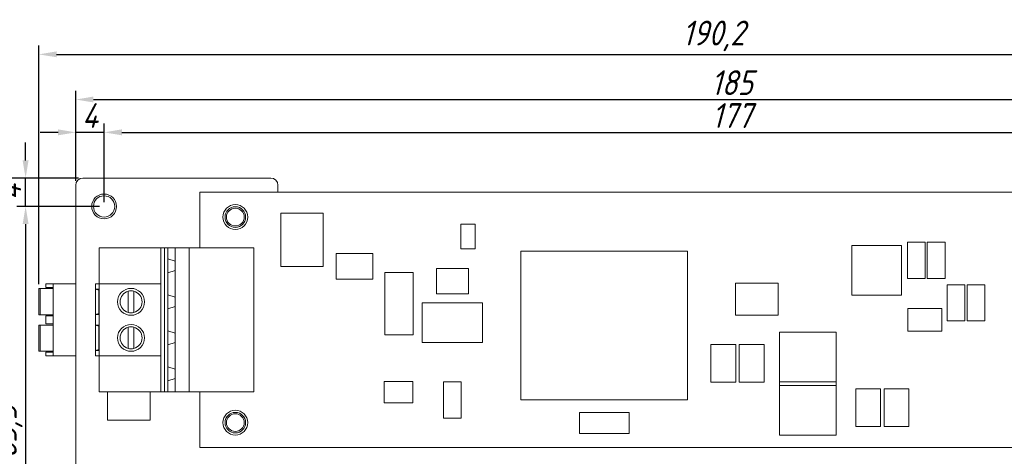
# Model space of a CAD drawing. Header units: millimetres. Extents: x -627 to -39, y 19 to 517.
# Tile 12 of 46: x -515 to -376, y 238 to 300. Entities that reach past the tile are written whole.
import ezdxf

# ---------------------------------------------------------------- set-up
doc = ezdxf.new("R2010")
doc.units = ezdxf.units.MM
doc.layers.get('0').update_dxf_attribs({"lineweight": 20})
doc.layers.add('DIM', color=3, linetype='Continuous', lineweight=20)
doc.styles.get("Standard").update_dxf_attribs({"font": 'gbeitc.shx', "height": 3.5})
doc.dimstyles.new('ISO-25', dxfattribs={"dimtxt": 2.5, "dimasz": 2.5, "dimexe": 1.25, "dimexo": 0.625, "dimtad": 1, "dimtxsty": 'Standard', "dimcen": 2.5, "dimadec": 0, "dimazin": 0, "dimtfac": 1, "dimtmove": 0, "dimatfit": 3, "dimfxl": 0, "dimarcsym": 0})

# ---------------------------------------------------------------- blocks, each defined once
blk = doc.blocks.new('*D81')
at = {"layer": 'Defpoints', "color": 0}
for p in [(-325.82, 284.02), (-502.82, 273.57), (-325.82, 273.57)]:
    blk.add_point(p, dxfattribs=at)
at = {"layer": 'DIM', "color": 0, "lineweight": -2}
for p, q in [((-502.82, 274.19), (-502.82, 285.27)), ((-325.82, 274.19), (-325.82, 285.27)), ((-500.32, 284.02), (-328.32, 284.02))]:
    blk.add_line(p, q, dxfattribs=at)
at = {"layer": 'DIM', "color": 0}
for points in [[(-500.32, 284.44), (-500.32, 283.6), (-502.82, 284.02)], [(-328.32, 284.44), (-328.32, 283.6), (-325.82, 284.02)]]:
    blk.add_solid(points, dxfattribs=at)
at = {"layer": 'DIM', "color": 0, "insert": (-414.32, 286.39), "char_height": 3.5, "attachment_point": 5}
blk.add_mtext('177', dxfattribs=at)
blk = doc.blocks.new('*D82')
at = {"layer": 'Defpoints', "color": 0}
for p in [(-506.82, 284.02), (-506.82, 276.57), (-502.82, 273.57)]:
    blk.add_point(p, dxfattribs=at)
at = {"layer": 'DIM', "color": 0, "lineweight": -2}
for p, q in [((-506.82, 277.19), (-506.82, 285.27)), ((-502.82, 274.19), (-502.82, 285.27)), ((-509.32, 284.02), (-511.82, 284.02)), ((-502.82, 284.02), (-506.82, 284.02)), ((-500.32, 284.02), (-497.82, 284.02))]:
    blk.add_line(p, q, dxfattribs=at)
at = {"layer": 'DIM', "color": 0}
for points in [[(-509.32, 284.44), (-509.32, 283.6), (-506.82, 284.02)], [(-500.32, 284.44), (-500.32, 283.6), (-502.82, 284.02)]]:
    blk.add_solid(points, dxfattribs=at)
at = {"layer": 'DIM', "color": 0, "insert": (-504.82, 286.39), "char_height": 3.5, "attachment_point": 5}
blk.add_mtext('4', dxfattribs=at)
blk = doc.blocks.new('*D84')
at = {"layer": 'Defpoints', "color": 0}
for p in [(-321.82, 288.65), (-506.82, 276.57), (-321.82, 276.57)]:
    blk.add_point(p, dxfattribs=at)
at = {"layer": 'DIM', "color": 0, "lineweight": -2}
for p, q in [((-506.82, 277.19), (-506.82, 289.9)), ((-321.82, 277.19), (-321.82, 289.9)), ((-504.32, 288.65), (-324.32, 288.65))]:
    blk.add_line(p, q, dxfattribs=at)
at = {"layer": 'DIM', "color": 0}
for points in [[(-504.32, 289.07), (-504.32, 288.24), (-506.82, 288.65)], [(-324.32, 289.07), (-324.32, 288.24), (-321.82, 288.65)]]:
    blk.add_solid(points, dxfattribs=at)
at = {"layer": 'DIM', "color": 0, "insert": (-414.32, 291.03), "char_height": 3.5, "attachment_point": 5}
blk.add_mtext('185', dxfattribs=at)
blk = doc.blocks.new('*D85')
at = {"layer": 'Defpoints', "color": 0}
for p in [(-513.89, 277.57), (-505.82, 277.57), (-502.82, 273.57)]:
    blk.add_point(p, dxfattribs=at)
at = {"layer": 'DIM', "color": 0, "lineweight": -2}
for p, q in [((-513.89, 280.07), (-513.89, 282.57)), ((-506.45, 277.57), (-515.14, 277.57)), ((-513.89, 273.57), (-513.89, 277.57)), ((-503.45, 273.57), (-515.14, 273.57)), ((-513.89, 271.07), (-513.89, 268.57))]:
    blk.add_line(p, q, dxfattribs=at)
at = {"layer": 'DIM', "color": 0}
for points in [[(-514.31, 280.07), (-513.47, 280.07), (-513.89, 277.57)], [(-514.31, 271.07), (-513.47, 271.07), (-513.89, 273.57)]]:
    blk.add_solid(points, dxfattribs=at)
at = {"layer": 'DIM', "color": 0, "insert": (-516.26, 275.57), "char_height": 3.5, "attachment_point": 5, "rotation": 90}
blk.add_mtext('4', dxfattribs=at)
blk = doc.blocks.new('*D86')
at = {"layer": 'Defpoints', "color": 0}
for p in [(-502.82, 273.57), (-513.89, 210.07), (-502.82, 210.07)]:
    blk.add_point(p, dxfattribs=at)
at = {"layer": 'DIM', "color": 0, "lineweight": -2}
for p, q in [((-503.45, 273.57), (-515.14, 273.57)), ((-513.89, 271.07), (-513.89, 212.57)), ((-503.45, 210.07), (-515.14, 210.07))]:
    blk.add_line(p, q, dxfattribs=at)
at = {"layer": 'DIM', "color": 0}
for points in [[(-514.31, 271.07), (-513.47, 271.07), (-513.89, 273.57)], [(-514.31, 212.57), (-513.47, 212.57), (-513.89, 210.07)]]:
    blk.add_solid(points, dxfattribs=at)
at = {"layer": 'DIM', "color": 0, "insert": (-516.48, 241.82), "char_height": 3.5, "attachment_point": 5, "rotation": 90}
blk.add_mtext('63,5', dxfattribs=at)
blk = doc.blocks.new('*D89')
at = {"layer": 'Defpoints', "color": 0}
for p in [(-520.54, 277.57), (-505.82, 277.57), (-505.82, 142.57)]:
    blk.add_point(p, dxfattribs=at)
at = {"layer": 'DIM', "color": 0, "lineweight": -2}
for p, q in [((-506.45, 277.57), (-521.79, 277.57)), ((-520.54, 145.07), (-520.54, 275.07)), ((-506.45, 142.57), (-521.79, 142.57))]:
    blk.add_line(p, q, dxfattribs=at)
at = {"layer": 'DIM', "color": 0}
for points in [[(-520.96, 275.07), (-520.12, 275.07), (-520.54, 277.57)], [(-520.96, 145.07), (-520.12, 145.07), (-520.54, 142.57)]]:
    blk.add_solid(points, dxfattribs=at)
at = {"layer": 'DIM', "color": 0, "insert": (-522.91, 210.07), "char_height": 3.5, "attachment_point": 5, "rotation": 90}
blk.add_mtext('135', dxfattribs=at)
blk = doc.blocks.new('*D91')
at = {"layer": 'Defpoints', "color": 0}
for p in [(-321.82, 295.02), (-321.82, 276.57), (-512.02, 262)]:
    blk.add_point(p, dxfattribs=at)
at = {"layer": 'DIM', "color": 0, "lineweight": -2}
for p, q in [((-512.02, 262.62), (-512.02, 296.27)), ((-321.82, 277.19), (-321.82, 296.27)), ((-509.52, 295.02), (-324.32, 295.02))]:
    blk.add_line(p, q, dxfattribs=at)
at = {"layer": 'DIM', "color": 0}
for points in [[(-509.52, 295.44), (-509.52, 294.61), (-512.02, 295.02)], [(-324.32, 295.44), (-324.32, 294.61), (-321.82, 295.02)]]:
    blk.add_solid(points, dxfattribs=at)
at = {"layer": 'DIM', "color": 0, "insert": (-416.92, 297.62), "char_height": 3.5, "attachment_point": 5}
blk.add_mtext('190,2', dxfattribs=at)
blk = doc.blocks.new('*D92')
at = {"layer": 'Defpoints', "color": 0}
for p in [(-505.82, 277.57), (-530.4, 135.62), (-483.15, 135.62)]:
    blk.add_point(p, dxfattribs=at)
at = {"layer": 'DIM', "color": 0, "lineweight": -2}
for p, q in [((-506.45, 277.57), (-531.65, 277.57)), ((-530.4, 275.07), (-530.4, 138.12)), ((-483.78, 135.62), (-531.65, 135.62))]:
    blk.add_line(p, q, dxfattribs=at)
at = {"layer": 'DIM', "color": 0}
for points in [[(-530.82, 275.07), (-529.99, 275.07), (-530.4, 277.57)], [(-530.82, 138.12), (-529.99, 138.12), (-530.4, 135.62)]]:
    blk.add_solid(points, dxfattribs=at)
at = {"layer": 'DIM', "color": 0, "insert": (-533, 206.6), "char_height": 3.5, "attachment_point": 5, "rotation": 90}
blk.add_mtext('141,95', dxfattribs=at)

msp = doc.modelspace()

# ---------------------------------------------------------------- linework, layer by layer
at = {"color": 7, "linetype": 'Continuous', "lineweight": 15}
for p, q in [((-506.823, 276.569), (-506.823, 143.569)), ((-479.323, 277.569), (-505.823, 277.569)), ((-478.323, 275.569), (-478.323, 276.569)), ((-339.323, 275.569), (-489.323, 275.569)), ((-489.323, 275.569), (-489.323, 267.729)), ((-471.923, 272.609), (-477.923, 272.609)), ((-477.923, 272.609), (-477.923, 265.109)), ((-471.923, 265.109), (-471.923, 272.609)), ((-452.522, 271.07), (-452.522, 267.57)), ((-450.522, 271.07), (-452.522, 271.07)), ((-450.522, 267.57), (-450.522, 271.07)), ((-390.423, 268.069), (-397.423, 268.069)), ((-397.423, 268.069), (-397.423, 261.069)), ((-390.423, 261.069), (-390.423, 268.069)), ((-387.072, 268.52), (-389.575, 268.52)), ((-389.575, 268.52), (-389.575, 263.417)), ((-387.072, 263.417), (-387.072, 268.52)), ((-384.272, 268.52), (-386.775, 268.52)), ((-386.775, 268.52), (-386.775, 263.417)), ((-384.272, 263.417), (-384.272, 268.52)), ((-503.523, 267.729), (-503.523, 262.649)), ((-494.823, 267.729), (-503.523, 267.729)), ((-494.823, 267.729), (-494.823, 262.649)), ((-494.323, 267.729), (-494.823, 267.729)), ((-494.323, 267.729), (-494.323, 247.409)), ((-493.823, 267.729), (-494.323, 267.729)), ((-492.823, 267.729), (-493.823, 267.729)), ((-493.823, 266.189), (-493.823, 267.729)), ((-492.823, 265.839), (-492.823, 267.729)), ((-490.823, 267.729), (-492.823, 267.729)), ((-490.823, 247.409), (-490.823, 267.729)), ((-481.723, 267.729), (-490.823, 267.729)), ((-481.723, 267.729), (-481.723, 247.409)), ((-464.923, 266.909), (-470.123, 266.909)), ((-470.123, 266.909), (-470.123, 263.309)), ((-464.923, 263.309), (-464.923, 266.909)), ((-452.522, 267.57), (-450.522, 267.57)), ((-420.573, 267.269), (-444.073, 267.269)), ((-444.073, 267.269), (-444.073, 246.269)), ((-420.573, 246.269), (-420.573, 267.269)), ((-493.823, 266.189), (-492.823, 265.839)), ((-493.823, 266.189), (-493.823, 264.189)), ((-492.823, 264.539), (-492.823, 265.839)), ((-477.923, 265.109), (-471.923, 265.109)), ((-492.823, 264.539), (-493.823, 264.189)), ((-493.823, 261.109), (-493.823, 264.189)), ((-492.823, 260.759), (-492.823, 264.539)), ((-463.273, 264.259), (-463.273, 255.459)), ((-459.273, 264.259), (-463.273, 264.259)), ((-459.273, 255.459), (-459.273, 264.259)), ((-455.973, 264.819), (-455.973, 261.219)), ((-451.473, 264.819), (-455.973, 264.819)), ((-451.473, 261.219), (-451.473, 264.819)), ((-511.023, 262.149), (-511.023, 262.649)), ((-511.023, 262.649), (-510.023, 262.649)), ((-510.023, 262.649), (-510.023, 252.489)), ((-506.823, 262.649), (-510.023, 262.649)), ((-504.023, 252.489), (-504.023, 262.649)), ((-503.523, 262.649), (-504.023, 262.649)), ((-503.523, 252.489), (-503.523, 262.649)), ((-494.823, 262.649), (-503.523, 262.649)), ((-494.823, 252.489), (-494.823, 262.649)), ((-470.123, 263.309), (-464.923, 263.309)), ((-413.823, 262.749), (-413.823, 258.249)), ((-407.823, 262.749), (-413.823, 262.749)), ((-407.823, 258.249), (-407.823, 262.749)), ((-389.575, 263.417), (-387.072, 263.417)), ((-386.775, 263.417), (-384.272, 263.417)), ((-381.472, 262.52), (-383.975, 262.52)), ((-383.975, 262.52), (-383.975, 257.417)), ((-381.472, 257.417), (-381.472, 262.52)), ((-378.672, 262.52), (-381.175, 262.52)), ((-381.175, 262.52), (-381.175, 257.417)), ((-378.672, 257.417), (-378.672, 262.52)), ((-512.023, 258.299), (-512.023, 261.999)), ((-512.023, 261.999), (-511.823, 261.999)), ((-511.823, 261.999), (-511.823, 258.299)), ((-511.823, 261.999), (-510.023, 261.999)), ((-510.023, 262.149), (-511.023, 262.149)), ((-504.015, 258.309), (-504.015, 261.909)), ((-504.015, 261.909), (-503.55, 261.909)), ((-504.015, 261.909), (-503.55, 261.759)), ((-503.55, 261.909), (-503.55, 258.309)), ((-499.423, 261.606), (-499.423, 258.611)), ((-498.623, 258.611), (-498.623, 261.606)), ((-493.823, 261.109), (-492.823, 260.759)), ((-493.823, 259.109), (-493.823, 261.109)), ((-455.973, 261.219), (-451.473, 261.219)), ((-397.423, 261.069), (-390.423, 261.069)), ((-492.823, 259.459), (-492.823, 260.759)), ((-449.473, 259.974), (-457.973, 259.974)), ((-457.973, 259.974), (-457.973, 254.374)), ((-449.473, 254.374), (-449.473, 259.974)), ((-511.823, 258.299), (-512.023, 258.299)), ((-511.823, 258.299), (-510.023, 258.299)), ((-504.015, 258.309), (-503.55, 258.459)), ((-503.55, 258.309), (-504.015, 258.309)), ((-492.823, 259.459), (-493.823, 259.109)), ((-493.823, 256.029), (-493.823, 259.109)), ((-492.823, 255.679), (-492.823, 259.459)), ((-413.823, 258.249), (-407.823, 258.249)), ((-384.723, 259.169), (-389.523, 259.169)), ((-389.523, 259.169), (-389.523, 255.969)), ((-384.723, 255.969), (-384.723, 259.169)), ((-512.023, 253.139), (-512.023, 256.839)), ((-512.023, 256.839), (-511.823, 256.839)), ((-511.823, 256.839), (-511.823, 253.139)), ((-511.823, 256.839), (-510.023, 256.839)), ((-511.023, 256.989), (-511.023, 258.149)), ((-511.023, 258.149), (-510.023, 258.149)), ((-510.023, 256.989), (-511.023, 256.989)), ((-504.015, 256.829), (-503.55, 256.829)), ((-504.015, 253.229), (-504.015, 256.829)), ((-503.55, 256.679), (-504.015, 256.829)), ((-503.55, 256.829), (-503.55, 253.229)), ((-383.975, 257.417), (-381.472, 257.417)), ((-381.175, 257.417), (-378.672, 257.417)), ((-499.423, 256.526), (-499.423, 253.531)), ((-498.623, 253.531), (-498.623, 256.526)), ((-493.823, 256.029), (-492.823, 255.679)), ((-493.823, 254.029), (-493.823, 256.029)), ((-492.823, 254.379), (-492.823, 255.679)), ((-463.273, 255.459), (-459.273, 255.459)), ((-407.613, 248.819), (-407.613, 255.819)), ((-407.613, 255.819), (-399.613, 255.819)), ((-399.613, 255.819), (-399.613, 248.819)), ((-389.523, 255.969), (-384.723, 255.969)), ((-492.823, 254.379), (-493.823, 254.029)), ((-493.823, 250.949), (-493.823, 254.029)), ((-492.823, 250.599), (-492.823, 254.379)), ((-457.973, 254.374), (-449.473, 254.374)), ((-413.792, 254.07), (-417.295, 254.07)), ((-417.295, 254.07), (-417.295, 248.767)), ((-413.792, 248.767), (-413.792, 254.07)), ((-409.792, 254.07), (-413.295, 254.07)), ((-413.295, 254.07), (-413.295, 248.767)), ((-409.792, 248.767), (-409.792, 254.07)), ((-511.823, 253.139), (-512.023, 253.139)), ((-511.823, 253.139), (-510.023, 253.139)), ((-511.023, 252.489), (-511.023, 252.989)), ((-511.023, 252.989), (-510.023, 252.989)), ((-504.015, 253.229), (-503.55, 253.379)), ((-503.55, 253.229), (-504.015, 253.229)), ((-510.023, 252.489), (-511.023, 252.489)), ((-510.023, 252.489), (-506.823, 252.489)), ((-503.523, 252.489), (-504.023, 252.489)), ((-494.823, 252.489), (-503.523, 252.489)), ((-503.523, 247.409), (-503.523, 252.489)), ((-494.823, 247.409), (-494.823, 252.489)), ((-493.823, 250.949), (-492.823, 250.599)), ((-493.823, 250.949), (-493.823, 248.949)), ((-492.823, 249.299), (-492.823, 250.599)), ((-492.823, 249.299), (-493.823, 248.949)), ((-493.823, 247.409), (-493.823, 248.949)), ((-492.823, 247.409), (-492.823, 249.299)), ((-459.323, 248.869), (-463.323, 248.869)), ((-463.323, 248.869), (-463.323, 245.869)), ((-459.323, 245.869), (-459.323, 248.869)), ((-452.472, 248.82), (-454.975, 248.82)), ((-454.975, 248.82), (-454.975, 243.717)), ((-452.472, 243.717), (-452.472, 248.82)), ((-417.295, 248.767), (-413.792, 248.767)), ((-413.295, 248.767), (-409.792, 248.767)), ((-399.613, 248.819), (-407.613, 248.819)), ((-407.613, 248.819), (-407.613, 248.319)), ((-399.613, 248.319), (-399.613, 248.819)), ((-494.823, 247.409), (-503.523, 247.409)), ((-502.323, 247.409), (-502.323, 243.399)), ((-496.323, 243.399), (-496.323, 247.409)), ((-494.323, 247.409), (-494.823, 247.409)), ((-493.823, 247.409), (-494.323, 247.409)), ((-492.823, 247.409), (-493.823, 247.409)), ((-492.823, 247.409), (-490.823, 247.409)), ((-481.723, 247.409), (-490.823, 247.409)), ((-489.323, 247.409), (-489.323, 239.569)), ((-407.613, 248.319), (-399.613, 248.319)), ((-407.613, 241.319), (-407.613, 248.319)), ((-399.613, 248.319), (-399.613, 241.319)), ((-393.372, 247.82), (-396.875, 247.82)), ((-396.875, 247.82), (-396.875, 242.517)), ((-393.372, 242.517), (-393.372, 247.82)), ((-389.372, 247.82), (-392.875, 247.82)), ((-392.875, 247.82), (-392.875, 242.517)), ((-389.372, 242.517), (-389.372, 247.82)), ((-463.323, 245.869), (-459.323, 245.869)), ((-444.073, 246.269), (-420.573, 246.269)), ((-428.823, 244.519), (-435.823, 244.519)), ((-435.823, 244.519), (-435.823, 241.519)), ((-428.823, 241.519), (-428.823, 244.519)), ((-502.323, 243.399), (-496.323, 243.399)), ((-454.975, 243.717), (-452.472, 243.717)), ((-435.823, 241.519), (-428.823, 241.519)), ((-396.875, 242.517), (-393.372, 242.517)), ((-392.875, 242.517), (-389.372, 242.517)), ((-399.613, 241.319), (-407.613, 241.319)), ((-489.323, 239.569), (-339.323, 239.569))]:
    msp.add_line(p, q, dxfattribs=at)
for centre, radius in [((-502.823, 273.569), 1.75), ((-502.823, 273.569), 1.5), ((-484.323, 272.069), 1.75), ((-484.323, 272.069), 1.45), ((-484.323, 272.069), 1.25), ((-499.023, 260.109), 1.9), ((-499.023, 255.029), 1.9), ((-484.323, 243.069), 1.75), ((-484.323, 243.069), 1.45), ((-484.323, 243.069), 1.25)]:
    msp.add_circle(centre, radius, dxfattribs=at)
for centre, radius, start, end in [((-505.823, 276.569), 1, 90, 180), ((-479.323, 276.569), 1, 0, 90), ((-499.023, 260.109), 1.55, 104.95525, 255.04475), ((-499.023, 260.109), 1.55, 75.04475, 104.95525), ((-499.023, 260.109), 1.55, 284.95525, 75.04475), ((-499.023, 260.109), 1.55, 255.04475, 284.95525), ((-499.023, 255.029), 1.55, 104.95525, 255.04475), ((-499.023, 255.029), 1.55, 75.04475, 104.95525), ((-499.023, 255.029), 1.55, 284.95525, 75.04475), ((-499.023, 255.029), 1.55, 255.04475, 284.95525)]:
    msp.add_arc(centre, radius, start, end, dxfattribs=at)

# ---------------------------------------------------------------- dimensions: what is measured, and where the dimension line sits
at = {"layer": 'DIM'}
for base, p1, p2, picture, middle in [((-321.823, 295.024), (-512.023, 261.999), (-321.823, 276.569), '*D91', (-416.923, 297.617)), ((-321.823, 288.653), (-506.823, 276.569), (-321.823, 276.569), '*D84', (-414.323, 291.028)), ((-506.823, 284.02), (-502.823, 273.569), (-506.823, 276.569), '*D82', (-504.823, 286.395)), ((-325.823, 284.02), (-502.823, 273.569), (-325.823, 273.569), '*D81', (-414.323, 286.395))]:
    dim = msp.add_linear_dim(base=base, p1=p1, p2=p2, dimstyle='ISO-25', dxfattribs=at)
    dim.commit()
    dim.dimension.update_dxf_attribs({"geometry": picture, "text_midpoint": middle})
for base, p1, p2, picture, middle in [((-513.888, 277.569), (-502.823, 273.569), (-505.823, 277.569), '*D85', (-516.263, 275.569)), ((-530.403643, 135.62369), (-505.823336, 277.568691), (-483.151335, 135.62369), '*D92', (-532.997393, 206.59619)), ((-520.539, 277.569), (-505.823, 142.569), (-505.823, 277.569), '*D89', (-522.914, 210.069)), ((-513.888, 210.069), (-502.823, 273.569), (-502.823, 210.069), '*D86', (-516.482, 241.819))]:
    dim = msp.add_linear_dim(base=base, p1=p1, p2=p2, angle=90, dimstyle='ISO-25', dxfattribs=at)
    dim.commit()
    dim.dimension.update_dxf_attribs({"geometry": picture, "text_midpoint": middle})

doc.saveas('drawing.dxf')
